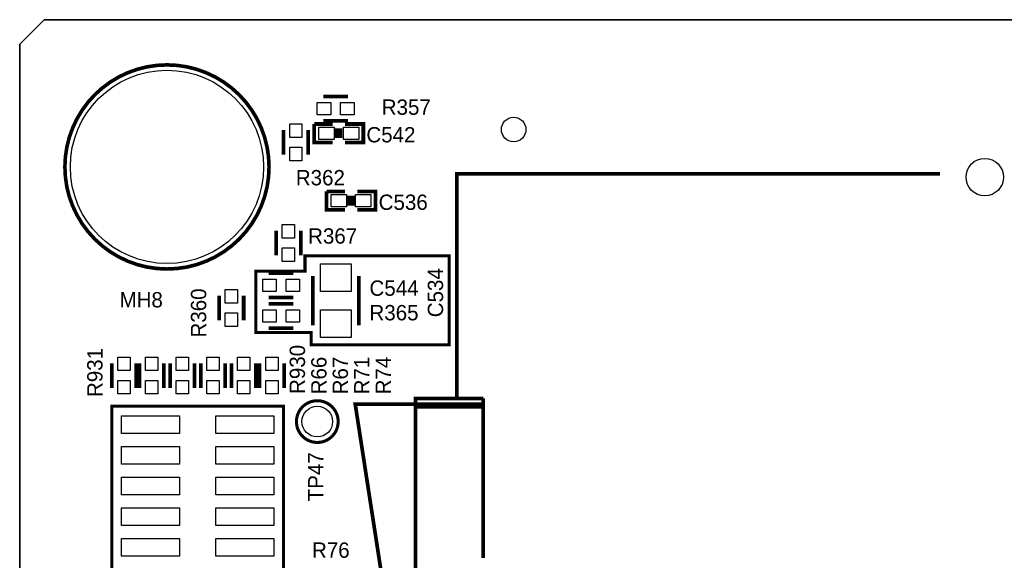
# Model space of a CAD drawing. Extents: x -53 to 531, y -106 to 304.
# Tile 9 of 65: x 0 to 41, y 97 to 119. Entities that reach past the tile are written whole.
import ezdxf
from ezdxf.enums import TextEntityAlignment as Align

# ---------------------------------------------------------------- set-up
doc = ezdxf.new("R2010")
doc.units = 0
for name, color, linetype in [('BOARD_GEOMETRY_OUTLINE', 3, 'CONTINUOUS'), ('BOARD_GEOMETRY_SILKSCREEN_TOP', 1, 'CONTINUOUS'), ('PACKAGE_GEOMETRY_SILKSCREEN_TOP', 4, 'CONTINUOUS'), ('PIN_TOP', 5, 'CONTINUOUS'), ('REF_DES_SILKSCREEN_TOP', 6, 'CONTINUOUS')]:
    doc.layers.add(name, color=color, linetype=linetype)

msp = doc.modelspace()

# ---------------------------------------------------------------- linework, layer by layer
at = {"layer": 'BOARD_GEOMETRY_OUTLINE'}
for points in [[(2.54, 119.38), (1.016, 119.38), (0, 118.364), (0, 116.84)], [(174.93234, 119.38), (2.54, 119.38)], [(174.93234, 119.38), (2.54, 119.38)], [(0, 116.84), (0, 2.921)]]:
    msp.add_lwpolyline(points, dxfattribs=at)
msp.add_lwpolyline([(177.8, 1.016), (176.784, 0), (175.33874, 0), (1.524, 0), (1.016, 0), (0, 1.016), (0, 2.921), (0, 116.84), (0, 118.364), (1.016, 119.38), (2.54, 119.38), (174.93234, 119.38), (176.784, 119.38), (177.8, 118.364), (177.8, 116.80444), (177.8, 4.445), (177.8, 4.572)], close=True, dxfattribs=at)
at = {"layer": 'BOARD_GEOMETRY_SILKSCREEN_TOP', "const_width": 0.127}
msp.add_lwpolyline([(10.16, 106.426), (12.065, 106.426), (12.065, 105.918), (17.78, 105.918), (17.78, 109.601), (11.811, 109.601), (11.811, 108.966), (9.779, 108.966), (9.779, 106.426), (10.16, 106.426)], dxfattribs=at)
at = {"layer": 'PACKAGE_GEOMETRY_SILKSCREEN_TOP'}
for points, const_width in [([(10.32129, 113.284, 1), (1.871218, 113.284, 1), (10.32129, 113.284)], 0.150114), ([(13.1826, 102.743, 1), (11.4554, 102.743, 1), (13.1826, 102.743)], 0.127)]:
    msp.add_lwpolyline(points, format="xyb", dxfattribs=dict(at, const_width=const_width))
for points, const_width in [([(12.573, 116.205), (13.589, 116.205)], 0.1524), ([(12.954, 114.3), (12.192, 114.3), (12.192, 115.062)], 0.1524), ([(12.192, 115.062), (12.954, 115.062)], 0.1524), ([(12.573, 115.189), (13.589, 115.189)], 0.1524), ([(13.1318, 114.8842), (13.1318, 114.4778)], 0.1524), ([(13.2842, 114.8842), (13.2842, 114.4778)], 0.1524), ([(13.462, 115.062), (14.224, 115.062), (14.224, 114.3), (13.462, 114.3)], 0.1524), ([(10.922, 114.808), (10.922, 113.792)], 0.1524), ([(11.938, 114.808), (11.938, 113.792)], 0.1524), ([(38.1, 112.999266), (18.088864, 112.999266), (18.088864, 103.69931)], 0.1524), ([(13.462, 111.506), (12.7, 111.506), (12.7, 112.268)], 0.1524), ([(12.7, 112.268), (13.462, 112.268)], 0.1524), ([(13.6398, 112.0902), (13.6398, 111.6838)], 0.1524), ([(13.7922, 112.0902), (13.7922, 111.6838)], 0.1524), ([(13.97, 112.268), (14.732, 112.268), (14.732, 111.506), (13.97, 111.506)], 0.1524), ([(10.6172, 109.6264), (10.6172, 110.6424)], 0.1524), ([(11.6332, 109.6264), (11.6332, 110.6424)], 0.1524), ([(10.3124, 108.8898), (11.3284, 108.8898)], 0.1524), ([(12.1285, 108.7628), (12.1285, 106.7308)], 0.1524), ([(14.0335, 108.7628), (14.0335, 106.7308)], 0.1524), ([(8.255, 106.934), (8.255, 107.95)], 0.1524), ([(9.271, 106.934), (9.271, 107.95)], 0.1524), ([(10.3124, 107.8738), (11.3284, 107.8738)], 0.1524), ([(11.3284, 107.6198), (10.3124, 107.6198)], 0.1524), ([(11.3284, 106.6038), (10.3124, 106.6038)], 0.1524), ([(3.81, 105.156), (3.81, 104.14)], 0.1524), ([(4.826, 105.156), (4.826, 104.14)], 0.1524), ([(4.953, 105.156), (4.953, 104.14)], 0.1524), ([(5.969, 105.156), (5.969, 104.14)], 0.1524), ([(6.223, 104.14), (6.223, 105.156)], 0.1524), ([(7.239, 104.14), (7.239, 105.156)], 0.1524), ([(7.493, 105.156), (7.493, 104.14)], 0.1524), ([(8.509, 105.156), (8.509, 104.14)], 0.1524), ([(8.763, 104.14), (8.763, 105.156)], 0.1524), ([(9.779, 104.14), (9.779, 105.156)], 0.1524), ([(9.9314, 105.156), (9.9314, 104.14)], 0.1524), ([(10.9474, 105.156), (10.9474, 104.14)], 0.1524), ([(15.939008, 103.45928), (13.888974, 103.45928), (16.388842, 87.299292)], 0.1524), ([(19.188938, 103.45928), (15.939008, 103.45928)], 0.1524), ([(16.388842, 92.399104), (16.388842, 103.69931), (19.188938, 103.69931)], 0.1524), ([(19.188938, 103.69931), (19.188938, 97.09912)], 0.1524), ([(3.81, 90.424), (3.81, 103.378), (10.922, 103.378), (10.922, 90.424), (3.81, 90.424)], 0.127), ([(19.188938, 103.349298), (16.388842, 103.349298)], 0.1524)]:
    msp.add_lwpolyline(points, dxfattribs=dict(at, const_width=const_width))
at = {"layer": 'PIN_TOP'}
for points in [[(12.319, 115.951), (12.8778, 115.951), (12.8778, 115.443), (12.319, 115.443)], [(13.2842, 115.951), (13.843, 115.951), (13.843, 115.443), (13.2842, 115.443)], [(11.684, 115.062), (11.684, 114.5032), (11.176, 114.5032), (11.176, 115.062)], [(12.3825, 114.427), (12.3825, 114.935), (13.0175, 114.935), (13.0175, 114.427)], [(13.3985, 114.427), (13.3985, 114.935), (14.0335, 114.935), (14.0335, 114.427)], [(11.684, 114.0968), (11.684, 113.538), (11.176, 113.538), (11.176, 114.0968)], [(12.8905, 111.633), (12.8905, 112.141), (13.5255, 112.141), (13.5255, 111.633)], [(13.9065, 111.633), (13.9065, 112.141), (14.5415, 112.141), (14.5415, 111.633)], [(10.8712, 110.3376), (10.8712, 110.8964), (11.3792, 110.8964), (11.3792, 110.3376)], [(10.8712, 109.3724), (10.8712, 109.9312), (11.3792, 109.9312), (11.3792, 109.3724)], [(12.446, 108.1278), (12.446, 109.2708), (13.716, 109.2708), (13.716, 108.1278)], [(10.0584, 108.6358), (10.6172, 108.6358), (10.6172, 108.1278), (10.0584, 108.1278)], [(11.0236, 108.6358), (11.5824, 108.6358), (11.5824, 108.1278), (11.0236, 108.1278)], [(8.509, 107.6452), (8.509, 108.204), (9.017, 108.204), (9.017, 107.6452)], [(8.509, 106.68), (8.509, 107.2388), (9.017, 107.2388), (9.017, 106.68)], [(10.6172, 106.8578), (10.0584, 106.8578), (10.0584, 107.3658), (10.6172, 107.3658)], [(11.5824, 106.8578), (11.0236, 106.8578), (11.0236, 107.3658), (11.5824, 107.3658)], [(12.446, 106.2228), (12.446, 107.3658), (13.716, 107.3658), (13.716, 106.2228)], [(4.572, 105.41), (4.572, 104.8512), (4.064, 104.8512), (4.064, 105.41)], [(5.715, 105.41), (5.715, 104.8512), (5.207, 104.8512), (5.207, 105.41)], [(6.477, 104.8512), (6.477, 105.41), (6.985, 105.41), (6.985, 104.8512)], [(8.255, 105.41), (8.255, 104.8512), (7.747, 104.8512), (7.747, 105.41)], [(9.017, 104.8512), (9.017, 105.41), (9.525, 105.41), (9.525, 104.8512)], [(10.6934, 105.41), (10.6934, 104.8512), (10.1854, 104.8512), (10.1854, 105.41)], [(4.572, 104.4448), (4.572, 103.886), (4.064, 103.886), (4.064, 104.4448)], [(5.715, 104.4448), (5.715, 103.886), (5.207, 103.886), (5.207, 104.4448)], [(6.477, 103.886), (6.477, 104.4448), (6.985, 104.4448), (6.985, 103.886)], [(8.255, 104.4448), (8.255, 103.886), (7.747, 103.886), (7.747, 104.4448)], [(9.017, 103.886), (9.017, 104.4448), (9.525, 104.4448), (9.525, 103.886)], [(10.6934, 104.4448), (10.6934, 103.886), (10.1854, 103.886), (10.1854, 104.4448)], [(4.215892, 102.245922), (4.215892, 102.985824), (6.615938, 102.985824), (6.615938, 102.245922)], [(8.115808, 102.245922), (8.115808, 102.985824), (10.515854, 102.985824), (10.515854, 102.245922)], [(4.215892, 100.975922), (4.215892, 101.715824), (6.615938, 101.715824), (6.615938, 100.975922)], [(8.115808, 100.975922), (8.115808, 101.715824), (10.515854, 101.715824), (10.515854, 100.975922)], [(4.215892, 99.705922), (4.215892, 100.445824), (6.615938, 100.445824), (6.615938, 99.705922)], [(8.115808, 99.705922), (8.115808, 100.445824), (10.515854, 100.445824), (10.515854, 99.705922)], [(4.215892, 98.435922), (4.215892, 99.175824), (6.615938, 99.175824), (6.615938, 98.435922)], [(8.115808, 98.435922), (8.115808, 99.175824), (10.515854, 99.175824), (10.515854, 98.435922)], [(4.215892, 97.165922), (4.215892, 97.905824), (6.615938, 97.905824), (6.615938, 97.165922)], [(8.115808, 97.165922), (8.115808, 97.905824), (10.515854, 97.905824), (10.515854, 97.165922)]]:
    msp.add_lwpolyline(points, close=True, dxfattribs=at)
for centre, radius in [((6.096254, 113.284), 3.999992), ((20.447, 114.8334), 0.508), ((39.947596, 112.861852), 0.7747), ((12.319, 102.743), 0.635)]:
    msp.add_circle(centre, radius, dxfattribs=at)

# ---------------------------------------------------------------- texts
at = {"layer": 'REF_DES_SILKSCREEN_TOP', "width": 1.0004}
for s, p in [('R357', (16.002, 115.443)), ('R362', (12.446, 112.522)), ('R367', (12.954, 110.109)), ('C544', (15.494, 107.95)), ('MH8', (5.0292, 107.4674)), ('R365', (15.494, 106.934)), ('R76', (12.8778, 97.1042))]:
    msp.add_text(s, height=0.635, dxfattribs=at).set_placement(p, align=Align.CENTER)
for s, p in [('C542', (14.351, 114.3)), ('C536', (14.859, 111.506))]:
    msp.add_text(s, height=0.635, dxfattribs=at).set_placement(p)
for s, p in [('C534', (17.526, 108.077)), ('R360', (7.7216, 107.2388)), ('R931', (3.429, 104.775)), ('R930', (11.811, 104.902)), ('R66', (12.7, 104.648)), ('R67', (13.589, 104.648)), ('R71', (14.478, 104.648)), ('R74', (15.367, 104.648)), ('TP47', (12.573, 100.457))]:
    msp.add_text(s, height=0.635, rotation=90, dxfattribs=at).set_placement(p, align=Align.CENTER)

doc.saveas('drawing.dxf')
